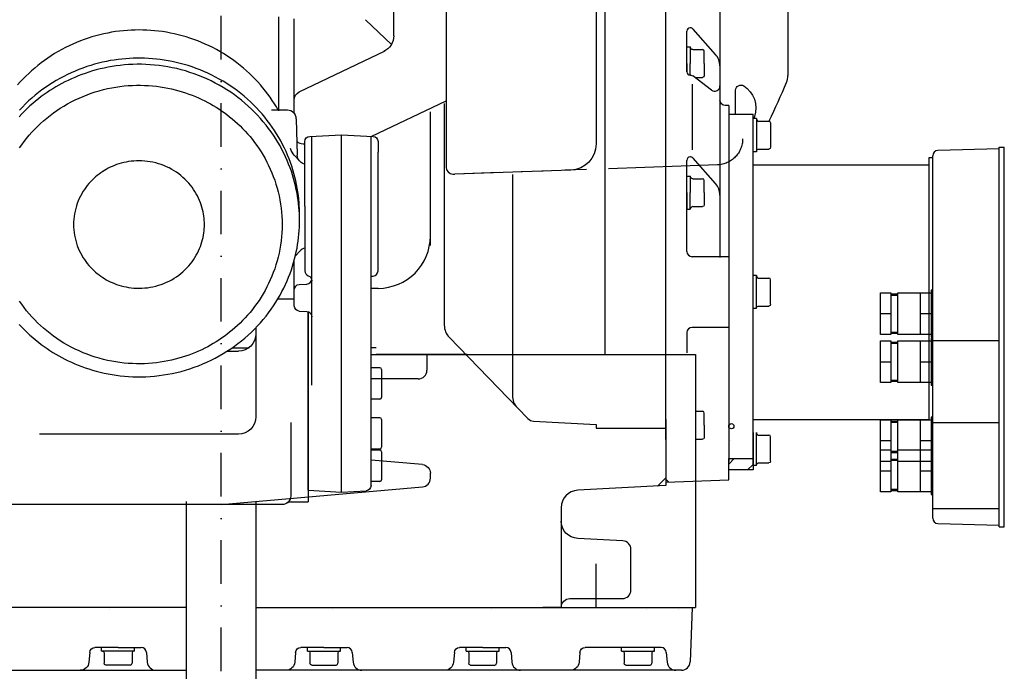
# Model space of a CAD drawing. Extents: x 551 to 1449, y 200 to 2058.
# Tile 3 of 5: x 885 to 1449, y 450 to 824. Entities that reach past the tile are written whole.
import ezdxf

# ---------------------------------------------------------------- set-up
doc = ezdxf.new("R2010")
doc.units = 0
doc.header["$LTSCALE"] = 50
for name, pattern in [('DASHDOT', [1, 0.5, -0.25, 0, -0.25]), ('DASHED', [0.75, 0.5, -0.25]), ('PHANTOM', [2.5, 1.25, -0.25, 0.25, -0.25, 0.25, -0.25])]:
    doc.linetypes.add(name, pattern=pattern)
doc.layers.get('0').update_dxf_attribs({"linetype": 'CONTINUOUS'})
doc.layers.add('05', color=3, linetype='DASHDOT')
doc.layers.add('1', color=7, linetype='CONTINUOUS')

msp = doc.modelspace()

# ---------------------------------------------------------------- linework, layer by layer
at = {"linetype": 'CONTINUOUS'}
for p, q in [((1099, 814.822), (1099, 833.995)), ((1033, 825.774, 0), (1033, 771.767, 0)), ((1042, 777.633), (1042, 824.529)), ((1082.8065, 824.038), (1097.6873, 809.781)), ((1044.8407, 782.591), (1094.001, 806.13)), ((1042, 770.2749), (1042, 777.633)), ((1038.1292, 772.11, 0), (1029, 772.11, 0)), ((1043.1275, 767.241, 0), (1043.675, 746.332, 0)), ((1050.8429, 757.148, 0), (1069, 758.1, 0)), ((1052, 614.531, 0), (1052, 757.209, 0)), ((1069, 553.219, 0), (1069, 758.1, 0)), ((1069, 758.1, 0), (1087.157, 757.148, 0)), ((1086, 556.957, 0), (1086, 757.209, 0)), ((1047, 752.871), (1048, 752.871)), ((1048, 749.228, 0), (1048, 754.153, 0)), ((1090, 754.153, 0), (1090, 748.1, 0)), ((1045.2842, 742.754, 0), (1042.0188, 746.381, 0)), ((1048, 717.1, 0), (1048, 749.228, 0)), ((1090, 686.1, 0), (1090, 748.1, 0)), ((936.4965, 739.394), (935.3525, 738.824)), ((937.6818, 739.934), (936.4965, 739.394)), ((938.9076, 740.444), (937.6818, 739.934)), ((940.1735, 740.918), (938.9076, 740.444)), ((941.4782, 741.354), (940.1735, 740.918)), ((942.8205, 741.749), (941.4782, 741.354)), ((944.199, 742.1), (942.8205, 741.749)), ((945.6117, 742.405), (944.199, 742.1)), ((947.0565, 742.659), (945.6117, 742.405)), ((948.531, 742.86), (947.0565, 742.659)), ((950.0324, 743.006), (948.531, 742.86)), ((951.5577, 743.093), (950.0324, 743.006)), ((953.1036, 743.12), (951.5577, 743.093)), ((954.6665, 743.084), (953.1036, 743.12)), ((956.2425, 742.984), (954.6665, 743.084)), ((957.8275, 742.817), (956.2425, 742.984)), ((959.4173, 742.582), (957.8275, 742.817)), ((961.0073, 742.278), (959.4173, 742.582)), ((962.593, 741.905), (961.0073, 742.278)), ((964.1696, 741.463), (962.593, 741.905)), ((965.7324, 740.951), (964.1696, 741.463)), ((967.2765, 740.37), (965.7324, 740.951)), ((968.7972, 739.722), (967.2765, 740.37)), ((970.2899, 739.007), (968.7972, 739.722)), ((928.0856, 733.895), (927.0964, 733.007)), ((929.0904, 734.734), (928.0856, 733.895)), ((930.1079, 735.526), (929.0904, 734.734)), ((931.1352, 736.27), (930.1079, 735.526)), ((932.1696, 736.968), (931.1352, 736.27)), ((933.2087, 737.62), (932.1696, 736.968)), ((934.25, 738.228), (933.2087, 737.62)), ((935.3525, 738.824), (934.25, 738.228)), ((971.75, 738.228), (970.2899, 739.007)), ((973.1211, 737.418), (971.75, 738.228)), ((974.4542, 736.553), (973.1211, 737.418)), ((975.7459, 735.635), (974.4542, 736.553)), ((976.9929, 734.667), (975.7459, 735.635)), ((978.1921, 733.652), (976.9929, 734.667)), ((923.3592, 728.971), (922.4963, 727.842)), ((924.254, 730.052), (923.3592, 728.971)), ((925.1774, 731.086), (924.254, 730.052)), ((926.126, 732.071), (925.1774, 731.086)), ((927.0964, 733.007), (926.126, 732.071)), ((979.3411, 732.593), (978.1921, 733.652)), ((980.4374, 731.495), (979.3411, 732.593)), ((981.479, 730.359), (980.4374, 731.495)), ((982.4643, 729.191), (981.479, 730.359)), ((983.3919, 727.994), (982.4643, 729.191)), ((919.432, 722.879), (918.7794, 721.535)), ((920.1332, 724.184), (919.432, 722.879)), ((920.8799, 725.447), (920.1332, 724.184)), ((921.6687, 726.667), (920.8799, 725.447)), ((922.4963, 727.842), (921.6687, 726.667)), ((984.2608, 726.771), (983.3919, 727.994)), ((985.0705, 725.527), (984.2608, 726.771)), ((985.8205, 724.266), (985.0705, 725.527)), ((986.5108, 722.991), (985.8205, 724.266)), ((987.1418, 721.705), (986.5108, 722.991)), ((917.1436, 717.293), (916.7146, 715.819)), ((917.6324, 718.739), (917.1436, 717.293)), ((918.1786, 720.154), (917.6324, 718.739)), ((918.7794, 721.535), (918.1786, 720.154)), ((987.714, 720.413), (987.1418, 721.705)), ((988.2282, 719.118), (987.714, 720.413)), ((988.6855, 717.822), (988.2282, 719.118)), ((989.0871, 716.53), (988.6855, 717.822)), ((1048, 717.1, 0), (1048, 692.999, 0)), ((915.8074, 711.266), (915.6369, 709.717)), ((916.0447, 712.802), (915.8074, 711.266)), ((916.3476, 714.321), (916.0447, 712.802)), ((916.7146, 715.819), (916.3476, 714.321)), ((989.4346, 715.243), (989.0871, 716.53)), ((989.7295, 713.965), (989.4346, 715.243)), ((989.9735, 712.698), (989.7295, 713.965)), ((990.1686, 711.444), (989.9735, 712.698)), ((990.3168, 710.205), (990.1686, 711.444)), ((915.5343, 708.161), (915.5, 706.599)), ((915.5, 706.599), (915.5343, 705.038)), ((915.6369, 709.717), (915.5343, 708.161)), ((990.42, 708.984), (990.3168, 710.205)), ((990.4803, 707.781), (990.42, 708.984)), ((990.5, 706.599), (990.4803, 707.781)), ((990.4803, 705.417), (990.5, 706.599)), ((990.5, 706.599), (990.5, 706.599)), ((915.5343, 705.038), (915.6369, 703.481)), ((915.6369, 703.481), (915.8074, 701.933)), ((915.8074, 701.933), (916.0447, 700.397)), ((916.0447, 700.397), (916.3476, 698.878)), ((989.7295, 699.234), (989.9735, 700.501)), ((989.9735, 700.501), (990.1686, 701.755)), ((990.1686, 701.755), (990.3168, 702.994)), ((990.3168, 702.994), (990.42, 704.215)), ((990.42, 704.215), (990.4803, 705.417)), ((916.3476, 698.878), (916.7146, 697.38)), ((916.7146, 697.38), (917.1436, 695.906)), ((917.1436, 695.906), (917.6324, 694.46)), ((917.6324, 694.46), (918.1786, 693.044)), ((988.2282, 694.081), (988.6855, 695.376)), ((988.6855, 695.376), (989.0871, 696.669)), ((989.0871, 696.669), (989.4346, 697.956)), ((989.4346, 697.956), (989.7295, 699.234)), ((918.1786, 693.044), (918.7794, 691.663)), ((918.7794, 691.663), (919.432, 690.319)), ((919.432, 690.319), (920.1332, 689.015)), ((920.1332, 689.015), (920.8799, 687.751)), ((985.0705, 687.671), (985.8205, 688.933)), ((985.8205, 688.933), (986.5108, 690.208)), ((986.5108, 690.208), (987.1418, 691.493)), ((987.1418, 691.493), (987.714, 692.786)), ((987.714, 692.786), (988.2282, 694.081)), ((1045.2842, 691.446, 0), (1042.576, 688.438, 0)), ((1048, 692.999, 0), (1048, 680.047, 0)), ((920.8799, 687.751), (921.6687, 686.531)), ((921.6687, 686.531), (922.4963, 685.357)), ((922.4963, 685.357), (923.3592, 684.228)), ((923.3592, 684.228), (924.254, 683.147)), ((924.254, 683.147), (925.1774, 682.113)), ((981.479, 682.84), (982.4643, 684.008)), ((982.4643, 684.008), (983.3919, 685.205)), ((983.3919, 685.205), (984.2608, 686.428)), ((984.2608, 686.428), (985.0705, 687.671)), ((1042, 659.947, 0), (1042, 686.175, 0)), ((1090, 680.047, 0), (1090, 686.1, 0)), ((925.1774, 682.113), (926.126, 681.128)), ((926.126, 681.128), (927.0964, 680.192)), ((927.0964, 680.192), (928.0856, 679.304)), ((928.0856, 679.304), (929.0904, 678.464)), ((929.0904, 678.464), (930.1079, 677.673)), ((930.1079, 677.673), (931.1352, 676.929)), ((974.4542, 676.646), (975.7459, 677.564)), ((975.7459, 677.564), (976.9929, 678.532)), ((976.9929, 678.532), (978.1921, 679.547)), ((978.1921, 679.547), (979.3411, 680.605)), ((979.3411, 680.605), (980.4374, 681.704)), ((980.4374, 681.704), (981.479, 682.84)), ((931.1352, 676.929), (932.1696, 676.231)), ((932.1696, 676.231), (933.2087, 675.579)), ((933.2087, 675.579), (934.25, 674.971)), ((934.25, 674.971), (935.3525, 674.375)), ((935.3525, 674.375), (936.4965, 673.805)), ((936.4965, 673.805), (937.6818, 673.264)), ((937.6818, 673.264), (938.9076, 672.755)), ((938.9076, 672.755), (940.1735, 672.281)), ((940.1735, 672.281), (941.4782, 671.845)), ((941.4782, 671.845), (942.8205, 671.45)), ((962.593, 671.294), (964.1696, 671.736)), ((964.1696, 671.736), (965.7324, 672.248)), ((965.7324, 672.248), (967.2765, 672.829)), ((967.2765, 672.829), (968.7972, 673.477)), ((968.7972, 673.477), (970.2899, 674.192)), ((970.2899, 674.192), (971.75, 674.971)), ((971.75, 674.971), (973.1211, 675.781)), ((973.1211, 675.781), (974.4542, 676.646)), ((1044.8429, 672.249, 0), (1049.157, 672.475, 0)), ((1086, 676.991, 0), (1087.157, 677.052, 0)), ((942.8205, 671.45), (944.199, 671.098)), ((944.199, 671.098), (945.6117, 670.794)), ((945.6117, 670.794), (947.0565, 670.54)), ((947.0565, 670.54), (948.531, 670.339)), ((948.531, 670.339), (950.0324, 670.193)), ((950.0324, 670.193), (951.5577, 670.105)), ((951.5577, 670.105), (953.1036, 670.078)), ((953.1036, 670.078), (954.6665, 670.114)), ((954.6665, 670.114), (956.2425, 670.215)), ((956.2425, 670.215), (957.8275, 670.382)), ((957.8275, 670.382), (959.4173, 670.617)), ((959.4173, 670.617), (961.0073, 670.921)), ((961.0073, 670.921), (962.593, 671.294)), ((1090, 670), (1086, 670)), ((1032.6207, 663.98, 0), (1042, 663.98, 0)), ((1044.8429, 656.951, 0), (1049.157, 656.725, 0)), ((1050, 656.557, 0), (1050, 547.503, 0)), ((1050, 554.215, 0), (1050, 656.557, 0)), ((1020, 647.468, 0), (1020, 596.417, 0)), ((1020, 643), (1020, 638.27)), ((1003.5063, 633.98, 0), (1010, 633.98, 0)), ((1006.5023, 635.98, 0), (1016.0677, 635.98, 0)), ((1086, 636), (1089, 636)), ((1091, 624.479, 0), (1086, 624.479, 0)), ((1092, 623.479, 0), (1092, 607.479, 0)), ((1113, 618.02), (1086, 618.02)), ((1091, 606.479, 0), (1086, 606.479, 0)), ((1040, 593.121, 0), (1040, 550.98, 0)), ((1091, 595.843, 0), (1086, 595.843, 0)), ((1092, 594.843, 0), (1092, 578.843, 0)), ((1010, 586.417, 0), (896, 586.417, 0)), ((1091, 577.843, 0), (1086, 577.843, 0)), ((1091, 577.248, 0), (1086, 577.248, 0)), ((1092, 576.248, 0), (1092, 560.248, 0)), ((1115.436, 568.918), (1086, 571.4934)), ((1091, 559.248, 0), (1086, 559.248, 0)), ((1000, 546.02), (1115.436, 556.119)), ((1050, 554.215, 0), (1069, 553.219, 0)), ((1069, 553.219, 0), (1083.157, 553.961, 0)), ((1040.3043, 547.503, 0), (1050, 547.503, 0)), ((1035, 545.98, 0), (871, 545.98, 0))]:
    msp.add_line(p, q, dxfattribs=at)
at = {"linetype": 'DASHED'}
for q in [(999.9959, 618.02), (1000.0041, 618.02)]:
    msp.add_line((1000, 618.02), q, dxfattribs=at)
at = {"linetype": 'CONTINUOUS'}
for points in [[(1032.8081, 772.11, 0), (1031.7199, 773.99, 0), (1030.5776, 775.855, 0), (1029.3813, 777.704, 0), (1028.1313, 779.534, 0), (1026.8277, 781.343, 0), (1025.4711, 783.129, 0), (1024.0619, 784.889, 0), (1022.6008, 786.623, 0), (1021.0885, 788.327, 0), (1019.526, 790, 0), (1017.9141, 791.64, 0), (1016.2541, 793.244, 0), (1014.5471, 794.81, 0), (1012.7944, 796.338, 0), (1010.9975, 797.824, 0), (1009.1579, 799.267, 0), (1007.2773, 800.665, 0), (1005.3573, 802.017, 0), (1003.3999, 803.322, 0), (1001.4068, 804.577, 0), (999.3801, 805.781, 0), (997.3219, 806.934, 0), (995.2342, 808.033, 0), (993.1192, 809.079, 0), (990.9792, 810.069, 0), (988.8164, 811.003, 0), (986.633, 811.881, 0), (984.4316, 812.702, 0), (982.2142, 813.466, 0), (979.9835, 814.171, 0), (977.7416, 814.818, 0), (975.4909, 815.407, 0), (973.2338, 815.938, 0), (970.9726, 816.411, 0), (968.7096, 816.826, 0), (966.447, 817.184, 0), (964.187, 817.485, 0), (961.9318, 817.729, 0), (959.6834, 817.918, 0), (957.4441, 818.051, 0), (955.2156, 818.131, 0), (953, 818.157, 0), (950.7844, 818.131, 0), (948.5559, 818.051, 0), (946.3166, 817.918, 0), (944.0682, 817.729, 0), (941.813, 817.485, 0), (939.553, 817.184, 0), (937.2904, 816.826, 0), (935.0274, 816.411, 0), (932.7662, 815.938, 0), (930.5091, 815.407, 0), (928.2584, 814.818, 0), (926.0165, 814.171, 0), (923.7858, 813.466, 0), (921.5684, 812.702, 0), (919.367, 811.881, 0), (917.1836, 811.003, 0), (915.0208, 810.069, 0), (912.8808, 809.079, 0), (910.7658, 808.033, 0), (908.6781, 806.934, 0), (906.6199, 805.781, 0), (904.5932, 804.577, 0), (902.6001, 803.322, 0), (900.6427, 802.017, 0), (898.723, 800.665, 0), (896.842, 799.267, 0), (895.002, 797.824, 0), (893.206, 796.338, 0), (891.453, 794.81, 0), (889.746, 793.244, 0), (888.086, 791.64, 0), (886.474, 790, 0), (884.911, 788.327, 0), (883.399, 786.623, 0)], [(1044.8735, 717.1, 0), (1044.7402, 719.132, 0), (1044.5577, 721.179, 0), (1044.3247, 723.24, 0), (1044.0403, 725.312, 0), (1043.7032, 727.395, 0), (1043.3125, 729.486, 0), (1042.8673, 731.584, 0), (1042.3668, 733.687, 0), (1041.8101, 735.793, 0), (1041.1966, 737.9, 0), (1040.5257, 740.006, 0), (1039.7968, 742.109, 0), (1039.0097, 744.206, 0), (1038.1639, 746.296, 0), (1037.2593, 748.377, 0), (1036.2959, 750.446, 0), (1035.2737, 752.5, 0), (1034.1928, 754.538, 0), (1033.0537, 756.557, 0), (1031.8566, 758.555, 0), (1030.6021, 760.53, 0), (1029.2909, 762.479, 0), (1027.9239, 764.399, 0), (1026.5019, 766.29, 0), (1025.0259, 768.148, 0), (1023.4972, 769.972, 0), (1021.9171, 771.759, 0), (1020.2869, 773.507, 0), (1018.6082, 775.215, 0), (1016.8826, 776.88, 0), (1015.1119, 778.501, 0), (1013.2366, 780.127, 0), (1011.3171, 781.702, 0), (1009.3558, 783.224, 0), (1007.3548, 784.693, 0), (1005.3165, 786.105, 0), (1003.2435, 787.461, 0), (1001.1382, 788.758, 0), (999.0031, 789.997, 0), (996.8409, 791.175, 0), (994.6541, 792.293, 0), (992.4455, 793.349, 0), (990.2177, 794.343, 0), (987.9734, 795.276, 0), (985.7151, 796.146, 0), (983.4455, 796.954, 0), (981.1672, 797.7, 0), (978.8827, 798.383, 0), (976.5947, 799.006, 0), (974.3055, 799.567, 0), (972.0175, 800.067, 0), (969.7331, 800.508, 0), (967.4545, 800.889, 0), (965.184, 801.213, 0), (962.9236, 801.479, 0), (960.6754, 801.69, 0), (958.4412, 801.845, 0), (956.2231, 801.947, 0), (954.0226, 801.997, 0), (951.8415, 801.995, 0), (949.6813, 801.944, 0), (947.5229, 801.843, 0), (945.3473, 801.692, 0), (943.1562, 801.488, 0), (940.9514, 801.231, 0), (938.7346, 800.919, 0), (936.5078, 800.551, 0), (934.273, 800.126, 0), (932.0323, 799.644, 0), (929.788, 799.104, 0), (927.5421, 798.504, 0), (925.2971, 797.844, 0), (923.0554, 797.123, 0), (920.8194, 796.342, 0), (918.5915, 795.5, 0), (916.3743, 794.596, 0), (914.1705, 793.631, 0), (911.9825, 792.604, 0), (909.813, 791.517, 0), (907.6646, 790.368, 0), (905.5399, 789.16, 0), (903.4416, 787.892, 0), (901.3723, 786.564, 0), (899.334, 785.179, 0), (897.331, 783.737, 0), (895.363, 782.24, 0), (893.435, 780.688, 0), (891.548, 779.083, 0), (889.704, 777.427, 0), (887.907, 775.721, 0), (886.157, 773.967, 0), (884.51, 772.226, 0)], [(884.239, 649.343, 0), (885.756, 647.721, 0), (887.299, 646.15, 0), (888.865, 644.632, 0), (890.451, 643.165, 0), (892.056, 641.75, 0), (893.677, 640.386, 0), (895.313, 639.073, 0), (896.96, 637.811, 0), (898.619, 636.6, 0), (900.2851, 635.438, 0), (901.9582, 634.325, 0), (903.6362, 633.261, 0), (905.3173, 632.244, 0), (907, 631.275, 0), (908.7466, 630.317, 0), (910.5362, 629.386, 0), (912.3688, 628.483, 0), (914.2441, 627.609, 0), (916.1618, 626.767, 0), (918.1216, 625.96, 0), (920.1228, 625.188, 0), (922.1648, 624.453, 0), (924.247, 623.759, 0), (926.3684, 623.107, 0), (928.5281, 622.499, 0), (930.7249, 621.937, 0), (932.9577, 621.423, 0), (935.225, 620.959, 0), (937.5253, 620.548, 0), (939.8571, 620.19, 0), (942.2186, 619.888, 0), (944.6079, 619.645, 0), (947.0229, 619.46, 0), (949.4615, 619.337, 0), (951.9215, 619.277, 0), (954.4005, 619.281, 0), (956.8959, 619.351, 0), (959.4051, 619.488, 0), (961.9254, 619.694, 0), (964.454, 619.968, 0), (966.9879, 620.313, 0), (969.5243, 620.728, 0), (972.0599, 621.215, 0), (974.5918, 621.774, 0), (977.1168, 622.404, 0), (979.6316, 623.107, 0), (982.133, 623.882, 0), (984.6179, 624.729, 0), (987.0829, 625.646, 0), (989.5249, 626.635, 0), (991.9407, 627.693, 0), (994.3272, 628.82, 0), (996.6813, 630.014, 0), (999, 631.275, 0), (1001.2252, 632.567, 0), (1003.4113, 633.919, 0), (1005.5558, 635.33, 0), (1007.6563, 636.797, 0), (1009.7103, 638.318, 0), (1011.7159, 639.891, 0), (1013.6709, 641.515, 0), (1015.5733, 643.187, 0), (1017.4215, 644.904, 0), (1019.2139, 646.664, 0), (1020.9489, 648.465, 0), (1022.6252, 650.303, 0), (1024.2417, 652.177, 0), (1025.7975, 654.084, 0), (1027.2916, 656.02, 0), (1028.7233, 657.984, 0), (1030.0923, 659.973, 0), (1031.398, 661.983, 0), (1032.6403, 664.013, 0), (1033.819, 666.059, 0), (1034.9344, 668.12, 0), (1035.9864, 670.191, 0), (1036.9756, 672.272, 0), (1037.9023, 674.36, 0), (1038.7671, 676.452, 0), (1039.5707, 678.545, 0), (1040.3139, 680.639, 0), (1040.9976, 682.729, 0), (1041.6227, 684.816, 0), (1042.1903, 686.895, 0), (1042.7015, 688.967, 0), (1043.1576, 691.028, 0), (1043.5597, 693.077, 0), (1043.9092, 695.113, 0), (1044.2074, 697.134, 0), (1044.4558, 699.138, 0), (1044.6556, 701.124, 0), (1044.8085, 703.092, 0), (1044.9159, 705.039, 0), (1044.9792, 706.965, 0), (1045, 708.869, 0), (1045, 708.869, 0), (1044.9792, 710.773, 0), (1044.9159, 712.699, 0), (1044.8085, 714.647, 0), (1044.6556, 716.614, 0), (1044.4558, 718.601, 0), (1044.2074, 720.605, 0), (1043.9092, 722.626, 0), (1043.5597, 724.662, 0), (1043.1576, 726.711, 0), (1042.7015, 728.772, 0), (1042.1903, 730.843, 0), (1041.6227, 732.923, 0), (1040.9976, 735.009, 0), (1040.3139, 737.1, 0), (1039.5707, 739.193, 0), (1038.7671, 741.287, 0), (1037.9023, 743.379, 0), (1036.9756, 745.466, 0), (1035.9864, 747.547, 0), (1034.9344, 749.619, 0), (1033.819, 751.68, 0), (1032.6403, 753.726, 0), (1031.398, 755.756, 0), (1030.0923, 757.766, 0), (1028.7233, 759.755, 0), (1027.2916, 761.718, 0), (1025.7975, 763.655, 0), (1024.2417, 765.562, 0), (1022.6252, 767.435, 0), (1020.9489, 769.274, 0), (1019.2139, 771.075, 0), (1017.4215, 772.835, 0), (1015.5733, 774.552, 0), (1013.6709, 776.224, 0), (1011.7159, 777.847, 0), (1009.7103, 779.421, 0), (1007.6563, 780.942, 0), (1005.5558, 782.409, 0), (1003.4113, 783.819, 0), (1001.2252, 785.172, 0), (999, 786.464, 0), (996.6813, 787.724, 0), (994.3272, 788.919, 0), (991.9407, 790.046, 0), (989.5249, 791.104, 0), (987.0829, 792.092, 0), (984.6179, 793.01, 0), (982.133, 793.857, 0), (979.6316, 794.632, 0), (977.1168, 795.334, 0), (974.5918, 795.965, 0), (972.0599, 796.524, 0), (969.5243, 797.011, 0), (966.9879, 797.426, 0), (964.454, 797.771, 0), (961.9254, 798.045, 0), (959.4051, 798.25, 0), (956.8959, 798.387, 0), (954.4005, 798.457, 0), (951.9215, 798.462, 0), (949.4615, 798.401, 0), (947.0229, 798.278, 0), (944.6079, 798.094, 0), (942.2186, 797.85, 0), (939.8571, 797.549, 0), (937.5253, 797.191, 0), (935.225, 796.779, 0), (932.9577, 796.316, 0), (930.7249, 795.802, 0), (928.5281, 795.24, 0), (926.3684, 794.632, 0), (924.247, 793.979, 0), (922.1648, 793.285, 0), (920.1228, 792.551, 0), (918.1216, 791.779, 0), (916.1618, 790.971, 0), (914.2441, 790.13, 0), (912.3688, 789.256, 0), (910.5362, 788.353, 0), (908.7466, 787.421, 0), (907, 786.464, 0), (905.3173, 785.494, 0), (903.6362, 784.478, 0), (901.9582, 783.414, 0), (900.2851, 782.301, 0), (898.619, 781.139, 0), (896.96, 779.927, 0), (895.313, 778.666, 0), (893.677, 777.353, 0), (892.056, 775.989, 0), (890.451, 774.574, 0), (888.865, 773.107, 0), (887.299, 771.588, 0), (885.756, 770.018, 0), (884.239, 768.396, 0)], [(884.502, 750.501, 0), (885.797, 752.36, 0), (887.154, 754.193, 0), (888.571, 756, 0), (890.05, 757.775, 0), (891.588, 759.518, 0), (893.184, 761.225, 0), (894.837, 762.893, 0), (896.546, 764.519, 0), (898.31, 766.102, 0), (900.1252, 767.639, 0), (901.9913, 769.127, 0), (903.9057, 770.564, 0), (905.8661, 771.948, 0), (907.8704, 773.276, 0), (909.9159, 774.547, 0), (912, 775.76, 0), (914.1763, 776.941, 0), (916.3875, 778.056, 0), (918.6303, 779.105, 0), (920.9016, 780.086, 0), (923.1981, 780.998, 0), (925.5165, 781.84, 0), (927.8535, 782.611, 0), (930.2056, 783.311, 0), (932.5697, 783.94, 0), (934.9422, 784.498, 0), (937.32, 784.985, 0), (939.6997, 785.401, 0), (942.0782, 785.747, 0), (944.4523, 786.024, 0), (946.819, 786.232, 0), (949.1752, 786.372, 0), (951.5183, 786.446, 0), (953.8454, 786.454, 0), (956.1538, 786.4, 0), (958.4413, 786.283, 0), (960.7052, 786.105, 0), (962.9435, 785.869, 0), (965.1541, 785.577, 0), (967.335, 785.229, 0), (969.4844, 784.828, 0), (971.6006, 784.377, 0), (973.6823, 783.877, 0), (975.7279, 783.33, 0), (977.7363, 782.738, 0), (979.7064, 782.105, 0), (981.6373, 781.43, 0), (983.528, 780.718, 0), (985.378, 779.97, 0), (987.1866, 779.187, 0), (988.9534, 778.373, 0), (990.678, 777.529, 0), (992.3603, 776.657, 0), (994, 775.76, 0), (995.5767, 774.85, 0), (997.1517, 773.894, 0), (998.7235, 772.891, 0), (1000.2903, 771.84, 0), (1001.8501, 770.741, 0), (1003.4013, 769.592, 0), (1004.9416, 768.394, 0), (1006.4692, 767.146, 0), (1007.9819, 765.847, 0), (1009.4774, 764.497, 0), (1010.9536, 763.097, 0), (1012.4082, 761.645, 0), (1013.8387, 760.143, 0), (1015.2429, 758.59, 0), (1016.6182, 756.986, 0), (1017.9623, 755.332, 0), (1019.2726, 753.629, 0), (1020.5468, 751.877, 0), (1021.7822, 750.077, 0), (1022.9764, 748.23, 0), (1024.1271, 746.338, 0), (1025.2317, 744.401, 0), (1026.2878, 742.421, 0), (1027.2932, 740.399, 0), (1028.2456, 738.338, 0), (1029.1429, 736.239, 0), (1029.9828, 734.105, 0), (1030.7635, 731.936, 0), (1031.483, 729.737, 0), (1032.1395, 727.508, 0), (1032.7316, 725.253, 0), (1033.2576, 722.975, 0), (1033.7162, 720.675, 0), (1034.1064, 718.357, 0), (1034.4269, 716.024, 0), (1034.6772, 713.679, 0), (1034.8564, 711.324, 0), (1034.9641, 708.963, 0), (1035, 706.599, 0), (1034.9641, 704.235, 0), (1034.8564, 701.875, 0), (1034.6772, 699.52, 0), (1034.4269, 697.175, 0), (1034.1064, 694.842, 0), (1033.7162, 692.524, 0), (1033.2576, 690.224, 0), (1032.7316, 687.945, 0), (1032.1395, 685.69, 0), (1031.483, 683.462, 0), (1030.7635, 681.262, 0), (1029.9828, 679.094, 0), (1029.1429, 676.959, 0), (1028.2456, 674.86, 0), (1027.2932, 672.799, 0), (1026.2878, 670.778, 0), (1025.2317, 668.798, 0), (1024.1271, 666.861, 0), (1022.9764, 664.968, 0), (1021.7822, 663.122, 0), (1020.5468, 661.322, 0), (1019.2726, 659.57, 0), (1017.9623, 657.867, 0), (1016.6182, 656.213, 0), (1015.2429, 654.609, 0), (1013.8387, 653.056, 0), (1012.4082, 651.553, 0), (1010.9536, 650.102, 0), (1009.4774, 648.701, 0), (1007.9819, 647.352, 0), (1006.4692, 646.053, 0), (1004.9416, 644.805, 0), (1003.4013, 643.606, 0), (1001.8501, 642.458, 0), (1000.2903, 641.358, 0), (998.7235, 640.308, 0), (997.1517, 639.305, 0), (995.5767, 638.349, 0), (994, 637.439, 0), (992.3603, 636.541, 0), (990.678, 635.67, 0), (988.9534, 634.826, 0), (987.1866, 634.011, 0), (985.378, 633.229, 0), (983.528, 632.481, 0), (981.6373, 631.768, 0), (979.7064, 631.094, 0), (977.7363, 630.46, 0), (975.7279, 629.869, 0), (973.6823, 629.322, 0), (971.6006, 628.822, 0), (969.4844, 628.37, 0), (967.335, 627.97, 0), (965.1541, 627.622, 0), (962.9435, 627.329, 0), (960.7052, 627.093, 0), (958.4413, 626.916, 0), (956.1538, 626.799, 0), (953.8454, 626.744, 0), (951.5183, 626.753, 0), (949.1752, 626.827, 0), (946.819, 626.967, 0), (944.4523, 627.175, 0), (942.0782, 627.452, 0), (939.6997, 627.797, 0), (937.32, 628.214, 0), (934.9422, 628.7, 0), (932.5697, 629.258, 0), (930.2056, 629.888, 0), (927.8535, 630.588, 0), (925.5165, 631.359, 0), (923.1981, 632.201, 0), (920.9016, 633.113, 0), (918.6303, 634.093, 0), (916.3875, 635.142, 0), (914.1763, 636.258, 0), (912, 637.439, 0), (909.9159, 638.651, 0), (907.8704, 639.923, 0), (905.8661, 641.251, 0), (903.9057, 642.635, 0), (901.9913, 644.072, 0), (900.1252, 645.56, 0), (898.31, 647.096, 0), (896.546, 648.679, 0), (894.837, 650.306, 0), (893.184, 651.974, 0), (891.588, 653.681, 0), (890.05, 655.423, 0), (888.571, 657.199, 0), (887.154, 659.005, 0), (885.797, 660.839, 0), (884.502, 662.698, 0)], [(1044.9821, 710.637, 0), (1044.9973, 711.714, 0), (1044.9991, 712.792, 0), (1044.9877, 713.869, 0), (1044.9629, 714.947, 0), (1044.9249, 716.024, 0), (1044.8735, 717.1, 0)]]:
    msp.add_polyline3d(points, dxfattribs=at)
at = {"linetype": 'CONTINUOUS', "extrusion": (0, 0, -1)}
for centre, radius, start, end in [((-1089, 814.822), 10, 180, 244.414), ((-1047, 778.082), 5, 0, 64.4144)]:
    msp.add_arc(centre, radius, start, end, dxfattribs=at)
at = {"linetype": 'CONTINUOUS'}
for centre, radius, start, end in [((1038.1292, 767.11), 5, 1.5, 90), ((1047, 757.871), 5, 225.01604, 270), ((1049, 688.1), 5, 101.537, 138), ((1051, 680.047), 3, 180, 250.529), ((1087, 680.047), 3, 273, 0), ((1049, 675.471), 3, 273, 0), ((1091, 623.479), 1, 0, 90), ((1091, 607.479), 1, 270, 0), ((1091, 594.843), 1, 0, 90), ((1091, 578.843), 1, 270, 0), ((1091, 576.248), 1, 0, 90), ((1091, 560.248), 1, 270, 0), ((1040.3043, 542.503), 5, 90, 122.035)]:
    msp.add_arc(centre, radius, start, end, dxfattribs=at)
at = {"linetype": 'CONTINUOUS', "extrusion": (6.56847e-24, -6.23324e-24, -1)}
msp.add_arc((-1051, 754.153), 3, 0, 87, dxfattribs=at)
at = {"linetype": 'CONTINUOUS', "extrusion": (-3.07172e-24, -2.91496e-24, -1)}
msp.add_arc((-1087, 754.153), 3, 93, 180, dxfattribs=at)
at = {"linetype": 'CONTINUOUS', "extrusion": (-8.84394e-23, -7.87381e-23, -1)}
msp.add_arc((-1049.4503, 753.072), 10, 318, 342.737, dxfattribs=at)
at = {"linetype": 'CONTINUOUS', "extrusion": (5.35284e-23, 4.60571e-23, -1)}
msp.add_arc((-1048.6733, 746.463), 5, 318, 358.5, dxfattribs=at)
at = {"linetype": 'CONTINUOUS', "extrusion": (-6.63424e-24, -1.15988e-23, -1)}
msp.add_arc((-1049, 746.1), 5, 281.537, 318, dxfattribs=at)
at = {"linetype": 'CONTINUOUS', "extrusion": (-4.78583e-24, 4.54159e-24, -1)}
msp.add_arc((-1045, 669.253), 3, 0, 87, dxfattribs=at)
at = {"linetype": 'CONTINUOUS', "extrusion": (-5.67295e-24, -4.01138e-24, -1)}
msp.add_arc((-1049, 674.391), 3, 109.471, 180, dxfattribs=at)
at = {"linetype": 'CONTINUOUS', "extrusion": (-3.99708e-24, -3.79309e-24, -1)}
msp.add_arc((-1045, 659.947), 3, 273, 0, dxfattribs=at)
at = {"linetype": 'CONTINUOUS', "extrusion": (-4.71973e-24, -4.47885e-24, -1)}
msp.add_arc((-1049, 653.729), 3, 93, 180, dxfattribs=at)
at = {"linetype": 'CONTINUOUS', "extrusion": (1.64384e-24, -1.64384e-24, -1)}
msp.add_arc((-1010, 643.98), 10, 180, 270, dxfattribs=at)
at = {"linetype": 'CONTINUOUS', "extrusion": (1.15284e-24, -1.15284e-24, -1)}
msp.add_arc((-1010, 596.417), 10, 180, 270, dxfattribs=at)
at = {"linetype": 'CONTINUOUS', "extrusion": (5.03753e-24, -4.78043e-24, -1)}
msp.add_arc((-1083, 556.957), 3, 180, 267, dxfattribs=at)
at = {"linetype": 'CONTINUOUS', "extrusion": (3.28769e-24, -3.28769e-24, -1)}
msp.add_arc((-1035, 550.98), 5, 180, 270, dxfattribs=at)
at = {"layer": '05', "linetype": 'DASHDOT'}
msp.add_line((1000, 200), (1000, 1977.6092), dxfattribs=at)
at = {"layer": '1', "linetype": 'CONTINUOUS'}
for p, q in [((1215, 1075.42), (1215, 752.811)), ((1255, 588.368), (1255, 1074)), ((1220, 1067.441), (1220, 631.849)), ((1129, 996.982), (1129, 739.535)), ((1325, 967.962), (1325, 792.038)), ((1255, 645.899), (1255, 880)), ((1286, 855.12), (1286, 723.463)), ((1269.099, 819.376), (1269, 819.376)), ((1283.491, 804.122, 0), (1270.597, 818.701, 0)), ((1267, 794.239, 0), (1267, 817.376, 0)), ((1267, 798.919), (1267, 808.419)), ((1267, 808.419), (1269, 808.419)), ((1269, 808.419), (1269, 798.919)), ((1270.5, 806.919), (1276, 806.919)), ((1277, 798.919), (1277, 805.919)), ((1267, 794.239), (1267, 799.197)), ((1267, 798.919), (1267, 794.239)), ((1269, 792.239), (1269, 798.919)), ((1277, 798.919), (1277, 791.919)), ((1286, 797.497), (1286, 786.062)), ((1325, 800.974), (1325, 792.038)), ((1269.322, 792.239), (1269, 792.239)), ((1281.176, 783.68, 0), (1270.538, 791.827, 0)), ((1271.753, 790.919), (1276, 790.919)), ((1270, 787.028, 0), (1270, 749.468, 0)), ((1295, 769.868), (1295, 783.584)), ((1086.5114, 757.1818), (1129, 777.448)), ((1128, 776.011), (1128, 648.877)), ((1291, 774.868), (1289, 774.868)), ((1291, 774.868), (1291, 667.868)), ((1120, 694.581), (1120, 771.226)), ((1291, 769.868), (1305, 769.868)), ((1305, 667.868), (1305, 769.868)), ((1305.781, 768.588), (1305.361, 767.359)), ((1305.781, 768.588), (1305.503, 767.775)), ((1307, 767.368), (1305, 767.368)), ((1307, 767.368), (1307, 757.868)), ((1308, 765.868), (1314, 765.868)), ((1315, 764.868), (1315, 757.868)), ((1307, 757.868), (1307, 748.368)), ((1315, 757.868), (1315, 750.868)), ((1446, 533.232), (1446, 750.936)), ((1446, 750.936), (1449, 750.936)), ((1449, 533.232), (1449, 750.936)), ((1269.099, 745.342), (1269, 745.342)), ((1307, 748.368), (1305, 748.368)), ((1307, 748.368), (1307, 748.868)), ((1308, 749.868), (1314, 749.868)), ((1408, 538.15), (1408, 746.018)), ((1446, 749.936), (1410.921, 749.017)), ((1267, 691.147, 0), (1267, 743.342, 0)), ((1283.491, 730.088, 0), (1270.597, 744.667, 0)), ((1305, 740.868), (1406, 740.868)), ((1406, 655.564), (1406, 744.936)), ((1406, 744.936), (1408, 744.936)), ((1406, 667.868), (1406, 740.868)), ((1132.86, 735.537), (1134, 735.497)), ((1200.523, 737.82), (1134, 735.497)), ((1167, 735.335), (1167, 608.548)), ((1267, 734.384), (1269, 734.384)), ((1267, 724.884), (1267, 734.384)), ((1269, 734.384), (1269, 724.884)), ((1270.5, 732.884), (1276, 732.884)), ((1277, 724.884), (1277, 731.884)), ((1267, 724.884), (1267, 715.384)), ((1269, 715.384), (1269, 724.884)), ((1277, 724.884), (1277, 717.884)), ((1286, 723.463), (1286, 687.779)), ((1270.5, 716.884), (1276, 716.884)), ((1267, 715.384), (1269, 715.384)), ((1291, 688.147), (1270, 688.147)), ((1307, 677.368), (1305, 677.368)), ((1307, 667.868), (1307, 677.368)), ((1307, 677.368), (1307, 676.868)), ((1308, 675.868), (1314, 675.868)), ((1315, 667.868), (1315, 674.868)), ((1291, 667.868), (1291, 570.723)), ((1305, 568.99), (1305, 667.868)), ((1307, 658.368), (1307, 667.868)), ((1315, 660.868), (1315, 667.868)), ((1378, 667.514), (1384, 667.514)), ((1378, 643.514), (1378, 667.514)), ((1384, 667.514), (1384, 643.514)), ((1384, 666.764), (1388, 666.764)), ((1384, 666.064), (1388, 666.064)), ((1388, 667.514), (1407, 667.514)), ((1388, 643.514), (1388, 667.514)), ((1401, 643.514), (1401, 667.514)), ((1406, 594.868), (1406, 667.868)), ((1408, 669.014), (1407, 669.014)), ((1407, 669.014), (1407, 642.014)), ((1407, 667.514), (1407, 643.514)), ((1408, 642.014), (1408, 669.014)), ((1307, 658.368), (1305, 658.368)), ((1308, 659.868), (1314, 659.868)), ((1378, 655.514), (1384, 655.514)), ((1401, 655.514), (1407, 655.514)), ((1267, 644.589), (1267, 633.031)), ((1290.674, 647.589), (1270, 647.589)), ((1384, 643.514), (1378, 643.514)), ((1384, 644.964), (1388, 644.964)), ((1384, 644.264), (1388, 644.264)), ((1407, 643.514), (1388, 643.514)), ((1130.811, 641.926), (1175.843, 595.359)), ((1378, 615.936), (1378, 639.936)), ((1378, 639.936), (1384, 639.936)), ((1384, 639.936), (1384, 615.936)), ((1384, 639.186), (1388, 639.186)), ((1384, 638.486), (1388, 638.486)), ((1388, 639.936), (1407, 639.936)), ((1388, 615.936), (1388, 639.936)), ((1401, 615.936), (1401, 639.936)), ((1407, 642.014), (1408, 642.014)), ((1407, 641.436), (1407, 614.436)), ((1408, 641.436), (1407, 641.436)), ((1407, 639.936), (1407, 615.936)), ((1408, 614.436), (1408, 641.436)), ((1446, 639.82), (1408, 639.82)), ((1086.0843, 632), (1272, 632)), ((1141.05, 632), (1089, 632)), ((1118, 632), (1118, 623.02)), ((1272, 632), (1272, 487)), ((1378, 627.936), (1384, 627.936)), ((1401, 627.936), (1407, 627.936)), ((1384, 615.936), (1378, 615.936)), ((1384, 617.386), (1388, 617.386)), ((1384, 616.686), (1388, 616.686)), ((1407, 615.936), (1388, 615.936)), ((1406, 594.868), (1406, 615.936)), ((1407, 614.436), (1408, 614.436)), ((1272, 599.5), (1276, 599.5)), ((1277, 591.5), (1277, 598.5)), ((1179.176, 593.842), (1215, 591.964)), ((1255, 594.868), (1255, 589.868)), ((1305, 594.868), (1406, 594.868)), ((1378, 594.682), (1384, 594.682)), ((1378, 570.682), (1378, 594.682)), ((1384, 594.682), (1384, 570.682)), ((1384, 593.932), (1388, 593.932)), ((1384, 593.232), (1388, 593.232)), ((1388, 594.682), (1407, 594.682)), ((1388, 570.682), (1388, 594.682)), ((1401, 570.682), (1401, 594.682)), ((1408, 596.182), (1407, 596.182)), ((1407, 596.182), (1407, 569.182)), ((1407, 594.682), (1407, 570.682)), ((1408, 569.182), (1408, 596.182)), ((1446, 592.865), (1408, 592.865)), ((1215, 591.964), (1215, 589.868)), ((1215, 589.868), (1255, 589.868)), ((1255, 583.368), (1255, 589.868)), ((1255, 589.868), (1255, 582.268)), ((1277, 591.5), (1277, 584.5)), ((1305, 587.368), (1305, 577.868)), ((1307, 587.368), (1307, 586.868)), ((1307, 577.868), (1307, 587.368)), ((1255, 583.397), (1255, 556.868)), ((1272, 583.5), (1276, 583.5)), ((1292, 582.868), (1292, 582.868)), ((1305, 572.368), (1305, 583.368)), ((1308, 585.868), (1314, 585.868)), ((1315, 577.868), (1315, 584.868)), ((1378, 582.682), (1384, 582.682)), ((1401, 582.682), (1407, 582.682)), ((1305, 577.868), (1305, 568.368)), ((1307, 568.368), (1307, 577.868)), ((1315, 570.868), (1315, 577.868)), ((1378, 553.357), (1378, 577.357)), ((1378, 577.357), (1384, 577.357)), ((1384, 577.357), (1384, 553.357)), ((1384, 576.607), (1388, 576.607)), ((1384, 575.907), (1388, 575.907)), ((1388, 577.357), (1407, 577.357)), ((1388, 553.357), (1388, 577.357)), ((1401, 553.357), (1401, 577.357)), ((1407, 578.857), (1407, 551.857)), ((1408, 578.857), (1407, 578.857)), ((1407, 577.357), (1407, 553.357)), ((1408, 551.857), (1408, 578.857)), ((1255, 572.368), (1255, 558.868)), ((1291, 572.868), (1291, 572.368)), ((1291, 572.368), (1305, 572.368)), ((1291, 560.125), (1291, 572.368)), ((1291, 569.132), (1294.236, 572.368)), ((1291, 565.868), (1291, 572.368)), ((1305, 572.368), (1305, 565.868)), ((1384, 570.682), (1378, 570.682)), ((1384, 572.132), (1388, 572.132)), ((1384, 571.432), (1388, 571.432)), ((1407, 570.682), (1388, 570.682)), ((1305, 565.868), (1291, 565.868)), ((1301.878, 565.868), (1305, 568.99)), ((1307, 568.368), (1305, 568.368)), ((1308, 569.868), (1314, 569.868)), ((1378, 565.357), (1384, 565.357)), ((1401, 565.357), (1407, 565.357)), ((1407, 569.182), (1408, 569.182)), ((1120, 561.1), (1120, 563.937)), ((1250.2, 556.616), (1255, 561.416)), ((1256.609, 558.924), (1255, 560.533)), ((1255, 558.868), (1291, 560.125)), ((1255, 556.868), (1204.477, 554.22)), ((1384, 553.357), (1378, 553.357)), ((1384, 554.807), (1388, 554.807)), ((1384, 554.107), (1388, 554.107)), ((1407, 553.357), (1388, 553.357)), ((980, 547.77), (980, 403)), ((1020, 547.77), (1020, 403)), ((1407, 551.857), (1408, 551.857)), ((1195, 544.234), (1195, 487)), ((1446, 543.507), (1408, 543.507)), ((1410.921, 535.151), (1446, 534.232)), ((1446, 533.232), (1449, 533.232)), ((1230.262, 525.23), (1204.477, 526.581)), ((1235, 497.078), (1235, 520.236)), ((1200, 492.078), (1230, 492.078)), ((980, 487), (728, 487)), ((1020, 487), (1272, 487)), ((1195, 487), (1184.4, 487)), ((1194.726, 487), (1195, 487.274)), ((1195, 487.078), (1195, 487.078)), ((1257, 487), (1272, 487)), ((1270, 487), (1268.911, 455.826)), ((941, 464), (927.749, 464)), ((931.5, 462), (931.5, 464)), ((941, 464), (954.251, 464)), ((950.5, 462), (950.5, 464)), ((1059, 464), (1045.749, 464)), ((1049.5, 462), (1049.5, 464)), ((1059, 464), (1072.251, 464)), ((1068.5, 462), (1068.5, 464)), ((1150, 464), (1136.749, 464)), ((1140.5, 462), (1140.5, 464)), ((1150, 464), (1163.251, 464)), ((1159.5, 462), (1159.5, 464)), ((1252.251, 464), (1208.749, 464)), ((1229.5, 462), (1229.5, 464)), ((1248.5, 462), (1248.5, 464)), ((924.7604, 461.261), (924.262, 455.564)), ((941, 462), (931.5, 462)), ((933, 461), (933, 455)), ((950.5, 462), (941, 462)), ((949, 461), (949, 455)), ((957.2396, 461.261), (957.738, 455.564)), ((1042.7604, 461.261), (1042.262, 455.564)), ((1049.5, 462), (1059, 462)), ((1051, 461), (1051, 455)), ((1059, 462), (1068.5, 462)), ((1067, 461), (1067, 455)), ((1075.2396, 461.261), (1075.738, 455.564)), ((1133.76, 461.261), (1133.262, 455.564)), ((1140.5, 462), (1150, 462)), ((1142, 461), (1142, 455)), ((1150, 462), (1159.5, 462)), ((1158, 461), (1158, 455)), ((1166.24, 461.261), (1166.738, 455.564)), ((1205.76, 461.261), (1205.262, 455.564)), ((1229.5, 462), (1239, 462)), ((1231, 461), (1231, 455)), ((1239, 462), (1248.5, 462)), ((1247, 461), (1247, 455)), ((1255.24, 461.261), (1255.738, 455.564)), ((941, 454), (934, 454)), ((948, 454), (941, 454)), ((1052, 454), (1059, 454)), ((1059, 454), (1066, 454)), ((1143, 454), (1150, 454)), ((1150, 454), (1157, 454)), ((1232, 454), (1239, 454)), ((1239, 454), (1246, 454)), ((736.086, 451), (980, 451)), ((1263.914, 451), (1020, 451))]:
    msp.add_line(p, q, dxfattribs=at)
at = {"layer": '1', "linetype": 'PHANTOM'}
msp.add_line((1284.523, 740.754), (1134, 735.497), dxfattribs=at)
at = {"layer": '1', "linetype": 'DASHED'}
for p, q in [((1267, 720.204), (1267, 715.384)), ((936, 486), (936, 486)), ((1064, 486), (1064, 486)), ((1155, 486), (1155, 486)), ((1244, 486), (1244, 486)), ((1262, 486), (1262, 486))]:
    msp.add_line(p, q, dxfattribs=at)
at = {"layer": '1', "linetype": 'DASHDOT'}
msp.add_line((1215, 487.078), (1215, 529.656), dxfattribs=at)
at = {"layer": '1', "linetype": 'CONTINUOUS'}
msp.add_circle((1292.552, 590.954), 1.5, dxfattribs=at)
at = {"layer": '1', "linetype": 'CONTINUOUS', "extrusion": (-4.70225e-08, -4.70225e-08, 1)}
for centre in [(1269, 817.376, -0.0001), (1269, 743.342, -0.0001)]:
    msp.add_arc(centre, 2, 90, 180, dxfattribs=at)
at = {"layer": '1', "linetype": 'CONTINUOUS', "extrusion": (2.0872e-07, -7.48483e-08, 1)}
msp.add_arc((1269.099, 817.376, 0.0002), 2, 41.4893, 90, dxfattribs=at)
at = {"layer": '1', "linetype": 'CONTINUOUS', "extrusion": (0, 0, -1)}
for centre, radius, start, end in [((-1270.5, 808.419), 1.5, 270, 0), ((-1276, 791.919), 1, 180, 270), ((-1298, 783.584), 3, 0, 122.299), ((-1291.588, 773.441), 15, 122.299, 198.876), ((-1289, 777.868), 3, 270, 0), ((-1200, 752.811), 15, 180, 268), ((-1314, 750.868), 1, 180, 270), ((-1308, 748.868), 1, 0, 90), ((-1270.5, 734.384), 1.5, 270, 0), ((-1276, 717.884), 1, 180, 270), ((-1314, 660.868), 1, 180, 270), ((-1308, 658.868), 1, 0, 90), ((-1276, 584.5), 1, 180, 270), ((-1314, 570.868), 1, 180, 270), ((-1115, 563.937), 5, 95, 180), ((-1308, 568.868), 1, 0, 90), ((-1205, 536.567), 10, 273, 0), ((-1200, 487.078), 5, 0, 90), ((-927.749, 461), 3, 5, 90), ((-1045.749, 461), 3, 5, 90), ((-1136.749, 461), 3, 5, 90), ((-1208.749, 461), 3, 5, 90), ((-932, 461), 1, 90, 180), ((-1050, 461), 1, 90, 180), ((-1141, 461), 1, 90, 180), ((-1230, 461), 1, 90, 180), ((-919.281, 456), 5, 185, 270), ((-934, 455), 1, 270, 0), ((-1037.281, 456), 5, 185, 270), ((-1052, 455), 1, 270, 0), ((-1128.281, 456), 5, 185, 270), ((-1143, 455), 1, 270, 0), ((-1200.281, 456), 5, 185, 270), ((-1232, 455), 1, 270, 0)]:
    msp.add_arc(centre, radius, start, end, dxfattribs=at)
at = {"layer": '1', "linetype": 'CONTINUOUS'}
for centre, radius, start, end in [((1276, 805.919), 1, 0, 90), ((1269, 794.239), 2, 180, 270), ((772.444, 1023.842, 0), 600, 334.551, 336.866), ((1308, 766.868), 1, 180, 270), ((1314, 764.868), 1, 0, 90), ((1411, 746.018), 3, 91.5, 180), ((1133, 739.535), 4, 180, 268), ((1133, 739.535), 4, 180, 268), ((1276, 731.884), 1, 0, 90), ((1270.5, 715.384), 1.5, 90, 180), ((1090, 700), 30, 270, 0), ((1308, 676.868), 1, 180, 270), ((1314, 674.868), 1, 0, 90), ((1138, 648.877), 10, 180, 224.04), ((1270, 644.589), 3, 90, 180), ((1113, 623.02), 5, 270, 0), ((1177, 608.548), 10, 180, 224.04), ((1276, 598.5), 1, 0, 90), ((1179.438, 598.835), 5, 224.04, 267), ((1308, 586.868), 1, 180, 270), ((1314, 584.868), 1, 0, 90), ((1115, 561.1), 5, 275, 0), ((1205, 544.234), 10, 93, 180), ((1411, 538.15), 3, 180, 268.5), ((1230, 520.236), 5, 0, 87), ((1230, 497.078), 5, 270, 0), ((954.251, 461), 3, 5, 90), ((1072.251, 461), 3, 5, 90), ((1163.251, 461), 3, 5, 90), ((1252.251, 461), 3, 5, 90), ((950, 461), 1, 90, 180), ((1068, 461), 1, 90, 180), ((1159, 461), 1, 90, 180), ((1248, 461), 1, 90, 180), ((948, 455), 1, 270, 0), ((962.719, 456), 5, 185, 270), ((1066, 455), 1, 270, 0), ((1080.719, 456), 5, 185, 270), ((1157, 455), 1, 270, 0), ((1171.719, 456), 5, 185, 270), ((1246, 455), 1, 270, 0), ((1260.719, 456), 5, 185, 270), ((1263.914, 456), 5, 270, 358)]:
    msp.add_arc(centre, radius, start, end, dxfattribs=at)
at = {"layer": '1', "linetype": 'CONTINUOUS', "extrusion": (-2.31503e-08, 3.81274e-09, 1)}
msp.add_arc((1276, 797.497, 0), 10, 0, 41.4893, dxfattribs=at)
at = {"layer": '1', "linetype": 'CONTINUOUS', "extrusion": (-2.77474e-07, 5.42525e-08, -1)}
msp.add_arc((-1269.322, 790.239, -0.0003), 2, 90, 127.446, dxfattribs=at)
at = {"layer": '1', "linetype": 'CONTINUOUS', "extrusion": (-3.30376e-08, -8.89855e-08, 1)}
msp.add_arc((1315, 792.038, -0.0001), 10, 336.866, 0, dxfattribs=at)
at = {"layer": '1', "linetype": 'CONTINUOUS', "extrusion": (-1.19051e-08, 9.16841e-09, 1)}
msp.add_arc((1283, 786.062, 0), 3, 232.554, 0, dxfattribs=at)
at = {"layer": '1', "linetype": 'PHANTOM', "extrusion": (0, 0, -1)}
msp.add_arc((-1284, 755.744), 15, 180, 268, dxfattribs=at)
at = {"layer": '1', "linetype": 'CONTINUOUS', "extrusion": (2.0872e-07, -7.48484e-08, 1)}
msp.add_arc((1269.099, 743.342, 0.0002), 2, 41.4893, 90, dxfattribs=at)
at = {"layer": '1', "linetype": 'CONTINUOUS', "extrusion": (-2.31502e-08, 3.81274e-09, 1)}
msp.add_arc((1276, 723.463, 0), 10, 0, 41.4893, dxfattribs=at)
at = {"layer": '1', "linetype": 'CONTINUOUS', "extrusion": (-3.13484e-08, 3.13483e-08, 1)}
msp.add_arc((1270, 691.147, 0), 3, 180, 270, dxfattribs=at)

doc.saveas('drawing.dxf')
